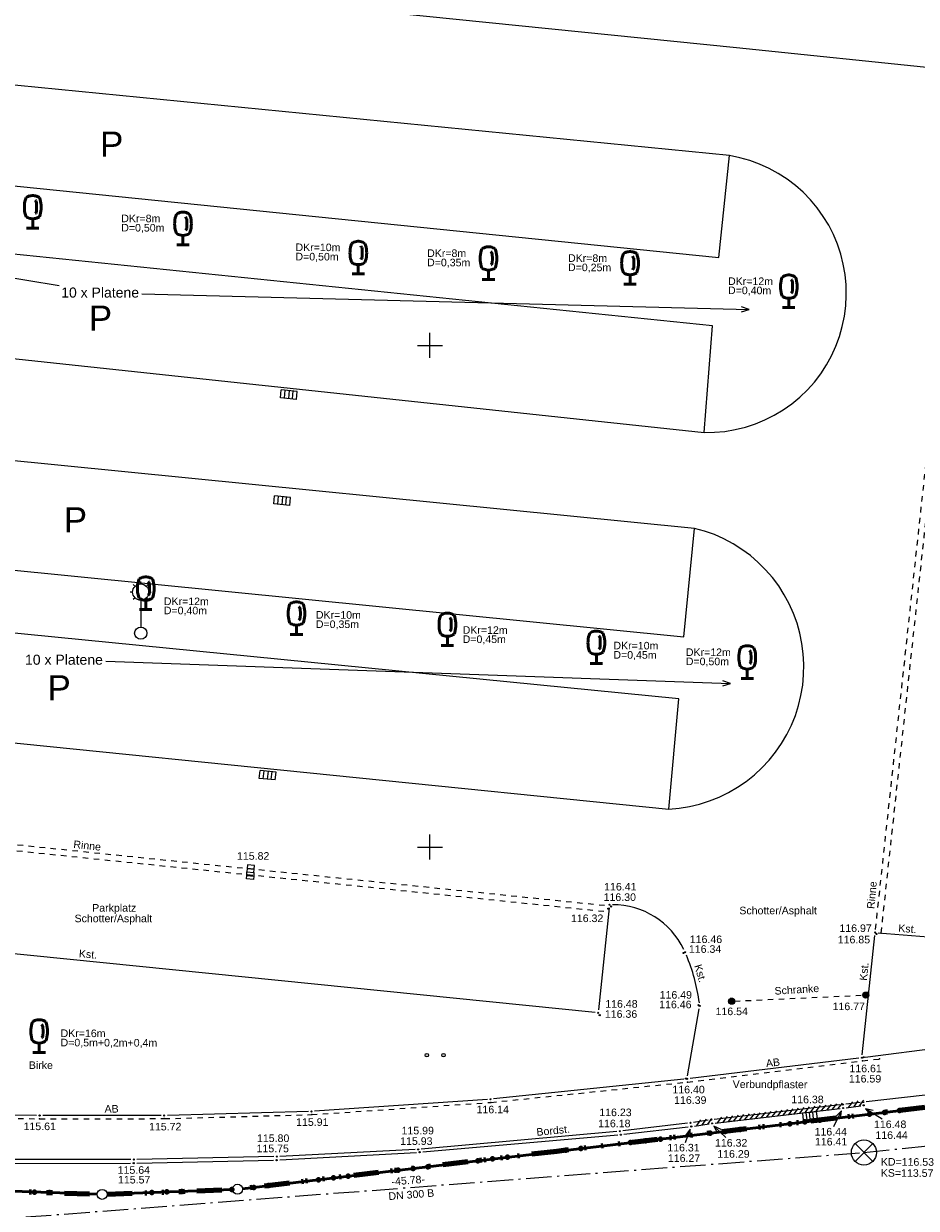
# Model space of a CAD drawing. Header units: metres. Extents: x 32377355 to 32378041, y 5707167 to 5708004.
# Tile 25 of 80: x 32377555 to 32377599, y 5707482 to 5707541. Entities that reach past the tile are written whole.
import ezdxf

# ---------------------------------------------------------------- set-up
doc = ezdxf.new("R2010")
doc.units = ezdxf.units.M
doc.header["$LTSCALE"] = 0.25
for name, pattern in [('LF1', [0]), ('LF1600.2012', [16, 5, -2.5, 0, -3, 0, -3, 0, -0.1, 0, -2.4]), ('LF2', [2.2, 1.1, -1.1]), ('LF55', [1.1, 0, 0, 0, -1.1]), ('LF8', [7.3, 5.1, -1.1, 0, -1.1])]:
    doc.linetypes.add(name, pattern=pattern)
doc.layers.get('0').update_dxf_attribs({"color": 1, "linetype": 'CONTINUOUS'})
for name, color, linetype, lineweight in [('Bauwerke_ Einrichtungen_ Siedlungsf.', 201, 'CONTINUOUS', 25), ('Bauwerke_ Einrichtungen_ Verkehr', 40, 'CONTINUOUS', 25), ('Besondere Vegetationsmerkmale', 91, 'CONTINUOUS', 25), ('Ebene 71', 71, 'CONTINUOUS', 0), ('Ebene 9084', 7, 'CONTINUOUS', 18), ('Ebene 9284', 68, 'CONTINUOUS', 0), ('Flurstücke_ Grenzpunkte', 51, 'CONTINUOUS', 25), ('Kanalnetz', 106, 'CONTINUOUS', 0), ('Neues Aufmaß Süd', 122, 'CONTINUOUS', 0), ('Parkplatz', 124, 'CONTINUOUS', 0), ('Text zu Ebene 9266', 50, 'CONTINUOUS', 0)]:
    doc.layers.add(name, color=color, linetype=linetype, lineweight=lineweight)
doc.styles.add('Hausnummer', font='Arial.ttf')
doc.styles.add('N 14 - Tatsächliche Nutzung_ Bezeichnung', font='Arial.ttf')
doc.styles.add('Schrift rechtsgenei', font='Arial.ttf')

# ---------------------------------------------------------------- blocks, each defined once
blk = doc.blocks.new('S130', base_point=(0.25, 0.25))
at = {"color": 0, "lineweight": -2}
blk.add_line((0.25, 0.25), (-0.25, -0.25), dxfattribs=at)
blk = doc.blocks.new('S163')
at = {"lineweight": -2}
blk.add_hatch(color=0, dxfattribs=at).paths.add_polyline_path([(0, 0.031635, -1), (0, -0.031635, -1)], flags=0)
at = {"color": 0, "lineweight": -2}
blk.add_circle((0, 0), 0.031635, dxfattribs=at)
blk = doc.blocks.new('S15')
at = {"color": 0, "lineweight": -2}
for p, q in [((-0.5, 0.05), (-0.485, 0.1)), ((0.495, 0.05), (-0.5, 0.05)), ((-0.5, -0.05), (-0.5, 0)), ((-0.5, 0), (0.5, 0)), ((-0.485, 0.1), (0.49, 0.1)), ((-0.475, 0.15), (-0.455, 0.2)), ((0.475, 0.15), (-0.475, 0.15)), ((-0.455, 0.2), (0.455, 0.2)), ((-0.43, 0.25), (-0.4, 0.3)), ((0.43, 0.25), (-0.43, 0.25)), ((-0.4, 0.3), (0.395, 0.3)), ((-0.355, 0.35), (-0.295, 0.4)), ((0.36, 0.35), (-0.355, 0.35)), ((-0.295, 0.4), (0.3, 0.4)), ((0.22, 0.45), (-0.215, 0.45)), ((0.3, 0.4), (0.22, 0.45)), ((0.395, 0.3), (0.36, 0.35)), ((0.455, 0.2), (0.43, 0.25)), ((0.49, 0.1), (0.475, 0.15)), ((0.5, 0), (0.495, 0.05)), ((0.495, -0.05), (-0.5, -0.05)), ((-0.475, -0.15), (-0.49, -0.1)), ((-0.49, -0.1), (0.485, -0.1)), ((0.475, -0.15), (-0.475, -0.15)), ((-0.43, -0.25), (-0.455, -0.2)), ((-0.455, -0.2), (0.46, -0.2)), ((0.425, -0.25), (-0.43, -0.25)), ((-0.355, -0.35), (-0.4, -0.3)), ((-0.4, -0.3), (0.395, -0.3)), ((0.345, -0.35), (-0.355, -0.35)), ((-0.205, -0.45), (-0.29, -0.4)), ((-0.29, -0.4), (0.285, -0.4)), ((0.2, -0.45), (-0.205, -0.45)), ((0.285, -0.4), (0.345, -0.35)), ((0.395, -0.3), (0.425, -0.25)), ((0.46, -0.2), (0.475, -0.15)), ((0.485, -0.1), (0.495, -0.05))]:
    blk.add_line(p, q, dxfattribs=at)
blk.add_circle((0, 0), 0.5, dxfattribs=at)
blk = doc.blocks.new('S9', base_point=(0, -0.5))
at = {"color": 0, "lineweight": -2}
for p, q in [((-0.5, -0.5), (-0.5, 0)), ((-0.5, 0), (-0.25, 0)), ((-0.25, 0), (0, 0)), ((-0.25, 0), (-0.25, -0.5)), ((0.25, 0), (0, 0)), ((0, 0), (0, -0.5)), ((0.5, 0), (0.25, 0)), ((0.25, -0.5), (0.25, 0)), ((0.5, -0.5), (0.5, 0)), ((-0.25, -0.5), (-0.5, -0.5)), ((0, -0.5), (-0.25, -0.5)), ((0, -0.5), (0.25, -0.5)), ((0.25, -0.5), (0.5, -0.5))]:
    blk.add_line(p, q, dxfattribs=at)
blk = doc.blocks.new('Gras_ Grünanlage_ -fläche_ -land')
at = {"lineweight": -2}
h = blk.add_hatch(color=0, dxfattribs=at)
h.paths.add_polyline_path([(-0.415, 0.085, -1), (-0.415, -0.085, -1)], flags=0)
h.paths.add_polyline_path([(0.415, 0.085, -1), (0.415, -0.085, -1)], flags=0)
at = {"color": 0, "lineweight": -2}
for centre in [(-0.415, 0), (0.415, 0)]:
    blk.add_circle(centre, 0.085, dxfattribs=at)
blk = doc.blocks.new('Straßensinkkasten (NW)', base_point=(0, 0.25))
at = {"color": 0, "lineweight": -2}
for p, q in [((-0.5, 0.25), (0.5, 0.25)), ((-0.5, 0.25), (-0.5, -0.25)), ((-0.25, 0.25), (-0.25, -0.25)), ((0, -0.25), (0, 0.25)), ((0.25, 0.25), (0.25, -0.25)), ((0.5, 0.25), (0.5, -0.25)), ((-0.5, -0.25), (0.5, -0.25))]:
    blk.add_line(p, q, dxfattribs=at)
blk = doc.blocks.new('Laubbaum', base_point=(0, -0.5))
at = {"color": 0, "lineweight": -2}
for p, q in [((-0.23832, 0.32084), (-0.223465, 0.378775)), ((-0.223465, 0.378775), (-0.2045, 0.4355)), ((-0.2045, 0.4355), (-0.170865, 0.45636)), ((-0.170865, 0.45636), (-0.13513, 0.47336)), ((-0.13513, 0.47336), (-0.097725, 0.4863)), ((-0.097725, 0.4863), (-0.05912, 0.495015)), ((-0.05912, 0.495015), (-0.01979, 0.4994)), ((-0.01979, 0.4994), (0.01979, 0.4994)), ((0.01979, 0.4994), (0.05912, 0.495015)), ((0.05912, 0.495015), (0.097725, 0.4863)), ((0.097725, 0.4863), (0.13513, 0.47336)), ((0.13513, 0.47336), (0.170865, 0.45636)), ((0.170865, 0.45636), (0.2045, 0.4355)), ((0.2045, 0.4355), (0.223465, 0.378775)), ((0.223465, 0.378775), (0.23832, 0.32084)), ((-0.25755, 0.14275), (-0.255405, 0.20252)), ((-0.255405, 0.08298), (-0.25755, 0.14275)), ((-0.255405, 0.20252), (-0.248985, 0.261985)), ((-0.248985, 0.023515), (-0.255405, 0.08298)), ((-0.248985, 0.261985), (-0.23832, 0.32084)), ((-0.23832, -0.03534), (-0.248985, 0.023515)), ((0.072, 0.3585), (0.09129, 0.335215)), ((0.09129, 0.335215), (0.105485, 0.308515)), ((0.114, 0), (0.104515, -0.021505)), ((0.105485, 0.308515), (0.114, 0.2795)), ((0.114, 0.2795), (0.118245, 0.13975)), ((0.118245, 0.13975), (0.114, 0)), ((0.23832, 0.32084), (0.248985, 0.261985)), ((0.248985, 0.023515), (0.23832, -0.03534)), ((0.248985, 0.261985), (0.255405, 0.20252)), ((0.255405, 0.08298), (0.248985, 0.023515)), ((0.255405, 0.20252), (0.25755, 0.14275)), ((0.25755, 0.14275), (0.255405, 0.08298)), ((-0.223465, -0.093275), (-0.23832, -0.03534)), ((-0.2045, -0.15), (-0.223465, -0.093275)), ((-0.17082, -0.170725), (-0.2045, -0.15)), ((-0.135065, -0.187615), (-0.17082, -0.170725)), ((-0.097665, -0.200465), (-0.135065, -0.187615)), ((-0.05908, -0.20912), (-0.097665, -0.200465)), ((-0.019775, -0.213475), (-0.05908, -0.20912)), ((0.019775, -0.213475), (-0.019775, -0.213475)), ((0, -0.2205), (0, -0.5)), ((0.05908, -0.20912), (0.019775, -0.213475)), ((0.097665, -0.200465), (0.05908, -0.20912)), ((0.09082, -0.04061), (0.0735, -0.0565)), ((0.104515, -0.021505), (0.09082, -0.04061)), ((0.135065, -0.187615), (0.097665, -0.200465)), ((0.17082, -0.170725), (0.135065, -0.187615)), ((0.2045, -0.15), (0.17082, -0.170725)), ((0.223465, -0.093275), (0.2045, -0.15)), ((0.23832, -0.03534), (0.223465, -0.093275)), ((0.1905, -0.5), (-0.1905, -0.5))]:
    blk.add_line(p, q, dxfattribs=at)
blk = doc.blocks.new('Einsteigeschacht')
at = {"color": 0, "lineweight": -2}
for p, q in [((-0.353585, 0.353585), (0.353585, -0.353585)), ((0.353585, 0.353585), (-0.353585, -0.353585))]:
    blk.add_line(p, q, dxfattribs=at)
blk.add_circle((0, 0), 0.5, dxfattribs=at)
blk = doc.blocks.new('Laterne_ elektrisch', base_point=(0, -0.3945))
at = {"color": 0, "lineweight": -2}
for p, q in [((-0.0996, 0.4165), (-0.1295, 0.4465)), ((0, 0.45775), (0, 0.5)), ((0.0996, 0.4165), (0.1295, 0.4465)), ((-0.14085, 0.3169), (-0.1831, 0.3169)), ((-0.0996, 0.2173), (-0.1295, 0.1875)), ((0.0996, 0.2173), (0.1295, 0.1875)), ((0.14085, 0.3169), (0.1831, 0.3169)), ((0, 0.17605), (0, -0.28875))]:
    blk.add_line(p, q, dxfattribs=at)
for centre, radius in [((0, 0.3169), 0.14085), ((0, -0.3945), 0.10565)]:
    blk.add_circle(centre, radius, dxfattribs=at)
blk = doc.blocks.new('Grenzpunkt mit Abmarkung')
at = {"color": 0, "lineweight": -2}
blk.add_circle((0, 0), 0.5, dxfattribs=at)

msp = doc.modelspace()

# ---------------------------------------------------------------- linework, layer by layer
at = {"layer": 'Bauwerke_ Einrichtungen_ Verkehr', "color": 37, "linetype": 'Continuous', "lineweight": 25, "true_color": 0x805c3b}
for p, q in [((32377590.282722, 5707539.820002), (32377517.748723, 5707547.197003)), ((32377589.938723, 5707534.455002), (32377528.554722, 5707540.488002)), ((32377601.857723, 5707538.629002), (32377590.282722, 5707539.820002)), ((32377590.448723, 5707534.352002), (32377589.938723, 5707534.455002)), ((32377590.950723, 5707534.211002), (32377590.448723, 5707534.352002)), ((32377591.439723, 5707534.033002), (32377590.950723, 5707534.211002)), ((32377591.914723, 5707533.818002), (32377591.439723, 5707534.033002)), ((32377592.371723, 5707533.569002), (32377591.914723, 5707533.818002)), ((32377592.809723, 5707533.286002), (32377592.371723, 5707533.569002)), ((32377593.224723, 5707532.971002), (32377592.809723, 5707533.286002)), ((32377593.614723, 5707532.626002), (32377593.224723, 5707532.971002)), ((32377593.977722, 5707532.253003), (32377593.614723, 5707532.626002)), ((32377594.311723, 5707531.853002), (32377593.977722, 5707532.253003)), ((32377594.615722, 5707531.429003), (32377594.311723, 5707531.853002)), ((32377594.886723, 5707530.984002), (32377594.615722, 5707531.429003)), ((32377595.122722, 5707530.520003), (32377594.886723, 5707530.984002)), ((32377595.323723, 5707530.040002), (32377595.122722, 5707530.520003)), ((32377595.488722, 5707529.545002), (32377595.323723, 5707530.040002)), ((32377595.615722, 5707529.040002), (32377595.488722, 5707529.545002)), ((32377595.704723, 5707528.527002), (32377595.615722, 5707529.040002)), ((32377595.754723, 5707528.008003), (32377595.704723, 5707528.527002)), ((32377595.765723, 5707527.488002), (32377595.754723, 5707528.008003)), ((32377527.105723, 5707527.252002), (32377588.674723, 5707520.658002)), ((32377595.737723, 5707526.968003), (32377595.765723, 5707527.488002)), ((32377595.670722, 5707526.451003), (32377595.737723, 5707526.968003)), ((32377595.421723, 5707525.440003), (32377595.564723, 5707525.941003)), ((32377595.564723, 5707525.941003), (32377595.670722, 5707526.451003)), ((32377595.240722, 5707524.952003), (32377595.421723, 5707525.440003)), ((32377595.024723, 5707524.478002), (32377595.240722, 5707524.952003)), ((32377594.772723, 5707524.022002), (32377595.024723, 5707524.478002)), ((32377594.170722, 5707523.172002), (32377594.487723, 5707523.586002)), ((32377594.487723, 5707523.586002), (32377594.772723, 5707524.022002)), ((32377593.823723, 5707522.784002), (32377594.170722, 5707523.172002)), ((32377593.046723, 5707522.090002), (32377593.448723, 5707522.422002)), ((32377593.448723, 5707522.422002), (32377593.823723, 5707522.784002)), ((32377588.201723, 5707515.879002), (32377526.594723, 5707521.993002)), ((32377592.621723, 5707521.789002), (32377593.046723, 5707522.090002)), ((32377591.228723, 5707521.087002), (32377591.709723, 5707521.286002)), ((32377591.709723, 5707521.286002), (32377592.175723, 5707521.520003)), ((32377592.175723, 5707521.520003), (32377592.621723, 5707521.789002)), ((32377588.674723, 5707520.658002), (32377589.194722, 5707520.667003)), ((32377589.194722, 5707520.667003), (32377589.713723, 5707520.714003)), ((32377589.713723, 5707520.714003), (32377590.227722, 5707520.801002)), ((32377590.227722, 5707520.801002), (32377590.733723, 5707520.925002)), ((32377590.733723, 5707520.925002), (32377591.228723, 5707521.087002)), ((32377588.701723, 5707515.739002), (32377588.201723, 5707515.879002)), ((32377589.190722, 5707515.564002), (32377588.701723, 5707515.739002)), ((32377589.665723, 5707515.353002), (32377589.190722, 5707515.564002)), ((32377590.124722, 5707515.108002), (32377589.665723, 5707515.353002)), ((32377590.563723, 5707514.830002), (32377590.124722, 5707515.108002)), ((32377590.980723, 5707514.521002), (32377590.563723, 5707514.830002)), ((32377591.374722, 5707514.182002), (32377590.980723, 5707514.521002)), ((32377591.742723, 5707513.815003), (32377591.374722, 5707514.182002)), ((32377592.083723, 5707513.423003), (32377591.742723, 5707513.815003)), ((32377592.393723, 5707513.006002), (32377592.083723, 5707513.423003)), ((32377592.673723, 5707512.568002), (32377592.393723, 5707513.006002)), ((32377592.919723, 5707512.110003), (32377592.673723, 5707512.568002)), ((32377593.131723, 5707511.636002), (32377592.919723, 5707512.110003)), ((32377593.308722, 5707511.147002), (32377593.131723, 5707511.636002)), ((32377593.449723, 5707510.647002), (32377593.308722, 5707511.147002)), ((32377593.553723, 5707510.138002), (32377593.449723, 5707510.647002)), ((32377593.619723, 5707509.623003), (32377593.553723, 5707510.138002)), ((32377593.648722, 5707509.104002), (32377593.619723, 5707509.623003)), ((32377593.638723, 5707508.585002), (32377593.648722, 5707509.104002)), ((32377593.591722, 5707508.068002), (32377593.638723, 5707508.585002)), ((32377525.009723, 5707508.146002), (32377586.914723, 5707501.887002)), ((32377593.505723, 5707507.555003), (32377593.591722, 5707508.068002)), ((32377593.223723, 5707506.555003), (32377593.383723, 5707507.050002)), ((32377593.383723, 5707507.050002), (32377593.505723, 5707507.555003)), ((32377593.028723, 5707506.074002), (32377593.223723, 5707506.555003)), ((32377592.799723, 5707505.608002), (32377593.028723, 5707506.074002)), ((32377592.536722, 5707505.159002), (32377592.799723, 5707505.608002)), ((32377591.914723, 5707504.327003), (32377592.240722, 5707504.732002)), ((32377592.240722, 5707504.732002), (32377592.536722, 5707505.159002)), ((32377591.560723, 5707503.947003), (32377591.914723, 5707504.327003)), ((32377590.772723, 5707503.270003), (32377591.179722, 5707503.594003)), ((32377591.179722, 5707503.594003), (32377591.560723, 5707503.947003)), ((32377589.894723, 5707502.715002), (32377590.344723, 5707502.976002)), ((32377590.344723, 5707502.976002), (32377590.772723, 5707503.270003)), ((32377588.945723, 5707502.294002), (32377589.427723, 5707502.487002)), ((32377589.427723, 5707502.487002), (32377589.894723, 5707502.715002)), ((32377586.914723, 5707501.887002), (32377587.431722, 5707501.933002)), ((32377587.431722, 5707501.933002), (32377587.944722, 5707502.016002)), ((32377587.944722, 5707502.016002), (32377588.450723, 5707502.137002)), ((32377588.450723, 5707502.137002), (32377588.945723, 5707502.294002)), ((32377609.416723, 5707491.143002), (32377596.700038, 5707489.51253))]:
    msp.add_line(p, q, dxfattribs=at)
at = {"layer": 'Bauwerke_ Einrichtungen_ Verkehr', "color": 253, "linetype": 'Continuous', "lineweight": 25, "true_color": 0xb2b2b2}
for p, q in [((32377589.938723, 5707534.455002), (32377528.554722, 5707540.488002)), ((32377528.025722, 5707535.620002), (32377589.409722, 5707529.375002)), ((32377589.409722, 5707529.375002), (32377589.938723, 5707534.455002)), ((32377589.099723, 5707525.976002), (32377527.706723, 5707532.253003)), ((32377527.105723, 5707527.252002), (32377588.674723, 5707520.658002)), ((32377588.674723, 5707520.658002), (32377589.099723, 5707525.976002)), ((32377588.201723, 5707515.879002), (32377526.594723, 5707521.993002)), ((32377525.978723, 5707516.615002), (32377587.664723, 5707510.476002)), ((32377587.664723, 5707510.476002), (32377588.201723, 5707515.879002)), ((32377587.406723, 5707507.385002), (32377525.619723, 5707513.482002)), ((32377525.009723, 5707508.146002), (32377586.914723, 5707501.887002)), ((32377586.914723, 5707501.887002), (32377587.406723, 5707507.385002)), ((32377626.966722, 5707490.618002), (32377596.757123, 5707487.30405))]:
    msp.add_line(p, q, dxfattribs=at)
at = {"layer": 'Ebene 71', "color": 7, "linetype": 'Continuous', "lineweight": 9}
for p, q in [((32377574.999722, 5707524.372003), (32377574.999722, 5707525.622003)), ((32377574.374722, 5707524.997003), (32377575.624722, 5707524.997003)), ((32377574.999722, 5707499.372003), (32377574.999722, 5707500.622003)), ((32377574.374722, 5707499.997003), (32377575.624722, 5707499.997003))]:
    msp.add_line(p, q, dxfattribs=at)
at = {"layer": 'Ebene 9284', "color": 7, "linetype": 'Continuous', "lineweight": 18}
for points in [[(32377595.137673, 5707486.065577), (32377595.529063, 5707486.84104)], [(32377595.471687, 5707486.449942), (32377595.529063, 5707486.84104), (32377595.248503, 5707486.562587)], [(32377597.546402, 5707486.434327), (32377596.72041, 5707486.9545)], [(32377597.10434, 5707486.86044), (32377596.72041, 5707486.9545), (32377596.971118, 5707486.648895)], [(32377587.977752, 5707485.53811), (32377587.983875, 5707485.933347), (32377587.741835, 5707485.62083)], [(32377587.751713, 5707485.271227), (32377587.983875, 5707485.933347)], [(32377589.761715, 5707485.512332), (32377589.161038, 5707486.089355)], [(32377589.518068, 5707485.919715), (32377589.161038, 5707486.089355), (32377589.344878, 5707485.739423)]]:
    msp.add_lwpolyline(points, dxfattribs=at)
at = {"layer": 'Flurstücke_ Grenzpunkte', "color": 233, "linetype": 'LF1600.2012', "lineweight": 158, "true_color": 0xdb70a1}
for p, q in [((32377608.569465, 5707488.06153), (32377581.332722, 5707484.828002)), ((32377581.332722, 5707484.828002), (32377565.659977, 5707482.967473)), ((32377552.30257, 5707482.90434), (32377558.407873, 5707482.692665)), ((32377558.907545, 5707482.693397), (32377565.161897, 5707482.928608))]:
    msp.add_line(p, q, dxfattribs=at)
at = {"layer": 'Flurstücke_ Grenzpunkte', "color": 7, "linetype": 'Continuous', "lineweight": 50}
for p, q in [((32377608.569465, 5707488.06153), (32377581.332722, 5707484.828002)), ((32377581.332722, 5707484.828002), (32377565.659977, 5707482.967473)), ((32377558.407873, 5707482.692665), (32377552.30257, 5707482.90434)), ((32377565.161897, 5707482.928608), (32377558.907545, 5707482.693397))]:
    msp.add_line(p, q, dxfattribs=at)
at = {"layer": 'Flurstücke_ Grenzpunkte', "color": 233, "lineweight": 158, "true_color": 0xdb70a1}
for p in [(32377594.443663, 5707486.384522), (32377596.92623, 5707486.679252), (32377597.671, 5707486.76767), (32377598.41577, 5707486.85609), (32377589.726788, 5707485.82454), (32377590.471558, 5707485.912957), (32377592.954123, 5707486.207687), (32377593.698893, 5707486.296105), (32377585.00991, 5707485.264555), (32377585.75468, 5707485.352973), (32377586.49945, 5707485.441392), (32377588.982018, 5707485.73612), (32377581.782575, 5707484.881408), (32377582.527345, 5707484.969828), (32377574.902867, 5707484.064707), (32377577.385437, 5707484.359415), (32377578.130208, 5707484.447828), (32377578.874977, 5707484.53624), (32377570.185988, 5707483.50476), (32377570.93076, 5707483.593172), (32377573.413328, 5707483.887882), (32377574.158098, 5707483.976295), (32377562.629912, 5707482.833385), (32377565.128148, 5707482.927338), (32377566.213877, 5707483.033227), (32377566.95865, 5707483.12164), (32377569.441218, 5707483.416347), (32377555.275785, 5707482.801255), (32377556.025335, 5707482.775267), (32377561.130973, 5707482.777015), (32377561.880443, 5707482.8052)]:
    msp.add_point(p, dxfattribs=at)
at = {"layer": 'Kanalnetz', "color": 202, "linetype": 'LF8', "lineweight": 25, "true_color": 0xab00cc}
for p, q in [((32377596.641723, 5707484.770003, 116.531), (32377647.737723, 5707490.173003)), ((32377551.006723, 5707481.262002, 115.409), (32377596.641723, 5707484.770003, 116.531))]:
    msp.add_line(p, q, dxfattribs=at)
at = {"layer": 'Parkplatz', "color": 7, "linetype": 'LF2', "lineweight": 18}
for p, q in [((32377597.223278, 5707495.89167), (32377601.857723, 5707538.629002)), ((32377597.504907, 5707495.706667), (32377602.155908, 5707538.596668)), ((32377536.386103, 5707501.970177), (32377583.910103, 5707497.070178)), ((32377536.35534, 5707501.671825), (32377583.87934, 5707496.771825)), ((32377590.195563, 5707492.316895, 116.547), (32377596.59188, 5707492.61111, 116.766)), ((32377587.839543, 5707488.281025), (32377596.566888, 5707489.334188)), ((32377596.566888, 5707489.334188), (32377597.413107, 5707489.43368)), ((32377578.040405, 5707487.266598), (32377587.839543, 5707488.281025)), ((32377569.107335, 5707486.657182), (32377578.040405, 5707487.266598)), ((32377546.21133, 5707486.54008), (32377555.53804, 5707486.453035)), ((32377555.53804, 5707486.453035), (32377561.756953, 5707486.458038)), ((32377561.756953, 5707486.458038), (32377569.107335, 5707486.657182))]:
    msp.add_line(p, q, dxfattribs=at)
at = {"layer": 'Parkplatz', "color": 7, "linetype": 'LF1', "lineweight": 18}
for p, q in [((32377583.23794, 5707491.746467, 116.355), (32377535.788502, 5707496.549537, 115.318)), ((32377583.944565, 5707496.966292, 116.306), (32377583.406877, 5707491.883712, 116.356)), ((32377596.563835, 5707489.645717, 116.598), (32377597.190607, 5707495.586287, 116.848)), ((32377597.359725, 5707495.725905), (32377599.851792, 5707495.51261)), ((32377587.848085, 5707488.591285, 116.401), (32377588.429358, 5707491.92672, 116.457)), ((32377596.395265, 5707489.474605, 116.589), (32377587.974178, 5707488.4584, 116.401)), ((32377587.668975, 5707488.42419, 116.394), (32377578.179467, 5707487.441815, 116.142)), ((32377577.873515, 5707487.41555, 116.134), (32377569.252928, 5707486.827452, 115.916)), ((32377595.440157, 5707487.140518, 116.437), (32377589.183285, 5707486.423485, 116.321)), ((32377589.224245, 5707486.23884, 116.295), (32377595.451198, 5707486.967163, 116.405)), ((32377596.452153, 5707487.267838, 116.477), (32377595.745045, 5707487.177467, 116.447)), ((32377595.755943, 5707487.005247, 116.412), (32377596.4815, 5707487.101755, 116.431)), ((32377555.385165, 5707486.614435, 115.604), (32377546.370278, 5707486.698567, 115.396)), ((32377561.60116, 5707486.617878, 115.721), (32377555.692283, 5707486.613125, 115.611)), ((32377568.946215, 5707486.812842, 115.908), (32377561.908227, 5707486.62216, 115.728)), ((32377588.87892, 5707486.382805, 116.317), (32377588.148522, 5707486.271197, 116.314)), ((32377584.319777, 5707485.81724, 116.226), (32377574.567665, 5707484.939763, 115.993)), ((32377587.844223, 5707486.229957, 116.309), (32377584.62522, 5707485.849047, 116.234)), ((32377584.67225, 5707485.676788, 116.186), (32377587.883193, 5707486.051215, 116.264)), ((32377588.187658, 5707486.091292, 116.272), (32377588.919785, 5707486.19871, 116.288)), ((32377574.642708, 5707484.800302, 115.933), (32377584.366735, 5707485.645702, 116.178)), ((32377567.511048, 5707484.398537, 115.753), (32377574.336395, 5707484.778467, 115.925)), ((32377574.261358, 5707484.91819, 115.985), (32377567.520085, 5707484.574812, 115.799)), ((32377560.07916, 5707484.42411, 115.632), (32377551.821285, 5707484.429895, 115.468)), ((32377551.840282, 5707484.228163, 115.358), (32377560.07616, 5707484.23684, 115.57)), ((32377560.383248, 5707484.240298, 115.578), (32377567.204195, 5707484.386707, 115.745)), ((32377567.21319, 5707484.563925, 115.792), (32377560.386253, 5707484.42708, 115.638))]:
    msp.add_line(p, q, dxfattribs=at)
at = {"layer": 'Parkplatz', "color": 7, "linetype": 'LF55', "lineweight": 18}
for p, q in [((32377589.224245, 5707486.23884, 116.295), (32377595.451198, 5707486.967163, 116.405)), ((32377595.755943, 5707487.005247, 116.412), (32377596.4815, 5707487.101755, 116.431)), ((32377588.187658, 5707486.091292, 116.272), (32377588.919785, 5707486.19871, 116.288))]:
    msp.add_line(p, q, dxfattribs=at)
at = {"layer": 'Parkplatz', "color": 7, "linetype": 'Continuous', "lineweight": 18}
for points in [[(32377556.514875, 5707527.96431), (32377525.859845, 5707533.014217)], [(32377560.636875, 5707527.571088), (32377590.914723, 5707526.782092)], [(32377590.536593, 5707526.666903), (32377590.914723, 5707526.782092), (32377590.543105, 5707526.916818)], [(32377558.832998, 5707509.251425), (32377589.982253, 5707508.142207)], [(32377589.603043, 5707508.03063), (32377589.982253, 5707508.142207), (32377589.61194, 5707508.280473)]]:
    msp.add_lwpolyline(points, dxfattribs=at)
at = {"layer": 'Parkplatz', "color": 7, "linetype": 'LF1', "lineweight": 18}
for centre, radius, start, end in [((32377584.117617, 5707493.187672, 116.323), 3.93446, 25.66442309, 90.04898209), ((32377579.165395, 5707490.984798, 116.401), 9.354426, 7.65178509, 22.80768609)]:
    msp.add_arc(centre, radius, start, end, dxfattribs=at)
at = {"layer": 'Parkplatz', "color": 7, "lineweight": 18}
for p in [(32377597.504907, 5707495.706667), (32377596.566888, 5707489.334188), (32377597.413107, 5707489.43368), (32377587.839543, 5707488.281025), (32377578.040405, 5707487.266598), (32377555.53804, 5707486.453035), (32377561.756953, 5707486.458038), (32377569.107335, 5707486.657182)]:
    msp.add_point(p, dxfattribs=at)

# ---------------------------------------------------------------- block references
at = {"layer": 'Bauwerke_ Einrichtungen_ Siedlungsf.', "color": 7, "lineweight": 25, "xscale": 0.8, "yscale": 0.8, "zscale": 0.8}
for p, rotation in [((32377567.945723, 5707522.346002), 174.34), ((32377567.616723, 5707517.057002), 174.34), ((32377566.889722, 5707503.376002), 174.375)]:
    msp.add_blockref('Straßensinkkasten (NW)', p, dxfattribs=dict(at, rotation=rotation))
at = {"layer": 'Bauwerke_ Einrichtungen_ Siedlungsf.', "color": 7, "lineweight": 25, "xscale": 2.875, "yscale": 2.875, "zscale": 2.875}
msp.add_blockref('Laterne_ elektrisch', (32377560.581723, 5707510.657003), dxfattribs=at)
at = {"layer": 'Besondere Vegetationsmerkmale', "color": 116, "lineweight": 50, "true_color": 0x008230, "xscale": 1.625, "yscale": 1.625, "zscale": 1.625}
for p in [(32377555.195723, 5707530.842002), (32377562.688723, 5707530.013002), (32377571.431722, 5707528.560003), (32377577.923723, 5707528.285002), (32377584.979722, 5707528.050002), (32377592.896722, 5707526.884003), (32377560.832722, 5707511.835002), (32377568.348723, 5707510.590002), (32377575.874722, 5707510.035002), (32377583.301723, 5707509.135002), (32377590.826723, 5707508.401003)]:
    msp.add_blockref('Laubbaum', p, dxfattribs=at)
at = {"layer": 'Ebene 9084', "color": 116, "lineweight": 50, "true_color": 0x008230, "xscale": 1.625, "yscale": 1.625, "zscale": 1.625}
msp.add_blockref('Laubbaum', (32377555.515723, 5707489.762002, 116.162), dxfattribs=at)
at = {"layer": 'Ebene 9084', "color": 116, "lineweight": 25, "true_color": 0x008230}
msp.add_blockref('Gras_ Grünanlage_ -fläche_ -land', (32377575.263818, 5707489.621255), dxfattribs=at)
at = {"layer": 'Ebene 9084', "color": 7, "lineweight": 25, "xscale": 1.25, "yscale": 1.25, "zscale": 1.25}
msp.add_blockref('Einsteigeschacht', (32377596.641723, 5707484.770003, 116.531), dxfattribs=at)
msp.add_blockref('Einsteigeschacht', (32377596.641723, 5707484.770003, 116.531), dxfattribs=at)
at = {"layer": 'Flurstücke_ Grenzpunkte', "color": 7, "lineweight": 25, "xscale": 0.5, "yscale": 0.5, "zscale": 0.5}
for p in [(32377558.657722, 5707482.684003), (32377565.411722, 5707482.938002)]:
    msp.add_blockref('Grenzpunkt mit Abmarkung', p, dxfattribs=at)
at = {"layer": 'Parkplatz', "color": 7, "lineweight": 18}
for name, p, xscale, yscale, zscale, rotation in [('S9', (32377566.228723, 5707498.725003, 115.817), 0.7, 0.7, 0.7, 84.88900000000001), ('S130', (32377593.168793, 5707486.700205, 116.365), 0.5, 0.5, 0.5, 186.671), ('S130', (32377593.168793, 5707486.700205, 116.365), 0.5, 0.5, 0.5, 186.671), ('S130', (32377593.44193, 5707486.732153, 116.37), 0.5, 0.5, 0.5, 186.671), ('S130', (32377593.44193, 5707486.732153, 116.37), 0.5, 0.5, 0.5, 186.671), ('S130', (32377593.715068, 5707486.7641, 116.374), 0.5, 0.5, 0.5, 186.671), ('S130', (32377593.715068, 5707486.7641, 116.374), 0.5, 0.5, 0.5, 186.671), ('S130', (32377593.988205, 5707486.796047, 116.379), 0.5, 0.5, 0.5, 186.671), ('S130', (32377593.988205, 5707486.796047, 116.379), 0.5, 0.5, 0.5, 186.671), ('S130', (32377594.261345, 5707486.827992, 116.384), 0.5, 0.5, 0.5, 186.671), ('S130', (32377594.261345, 5707486.827992, 116.384), 0.5, 0.5, 0.5, 186.671), ('S130', (32377594.534483, 5707486.85994, 116.389), 0.5, 0.5, 0.5, 186.671), ('S130', (32377594.534483, 5707486.85994, 116.389), 0.5, 0.5, 0.5, 186.671), ('S130', (32377594.80762, 5707486.891887, 116.394), 0.5, 0.5, 0.5, 186.671), ('S130', (32377594.80762, 5707486.891887, 116.394), 0.5, 0.5, 0.5, 186.671), ('S130', (32377595.080758, 5707486.923835, 116.399), 0.5, 0.5, 0.5, 186.671), ('S130', (32377595.080758, 5707486.923835, 116.399), 0.5, 0.5, 0.5, 186.671), ('S130', (32377595.353898, 5707486.955783, 116.404), 0.5, 0.5, 0.5, 186.671), ('S130', (32377595.353898, 5707486.955783, 116.404), 0.5, 0.5, 0.5, 186.671), ('S130', (32377595.87632, 5707487.02126, 116.415), 0.5, 0.5, 0.5, 187.576), ('S130', (32377595.87632, 5707487.02126, 116.415), 0.5, 0.5, 0.5, 187.576), ('S130', (32377596.14892, 5707487.057517, 116.422), 0.5, 0.5, 0.5, 187.576), ('S130', (32377596.14892, 5707487.057517, 116.422), 0.5, 0.5, 0.5, 187.576), ('S130', (32377596.42152, 5707487.093778, 116.429), 0.5, 0.5, 0.5, 187.576), ('S130', (32377596.42152, 5707487.093778, 116.429), 0.5, 0.5, 0.5, 187.576), ('S130', (32377588.307808, 5707486.108923, 116.274), 0.5, 0.5, 0.5, 188.347), ('S130', (32377588.307808, 5707486.108923, 116.274), 0.5, 0.5, 0.5, 188.347), ('S130', (32377588.579895, 5707486.148842, 116.281), 0.5, 0.5, 0.5, 188.347), ('S130', (32377588.579895, 5707486.148842, 116.281), 0.5, 0.5, 0.5, 188.347), ('S130', (32377588.851983, 5707486.188762, 116.287), 0.5, 0.5, 0.5, 188.347), ('S130', (32377588.851983, 5707486.188762, 116.287), 0.5, 0.5, 0.5, 188.347), ('S130', (32377589.34486, 5707486.252947, 116.297), 0.5, 0.5, 0.5, 186.671), ('S130', (32377589.34486, 5707486.252947, 116.297), 0.5, 0.5, 0.5, 186.671), ('S130', (32377589.617998, 5707486.284895, 116.302), 0.5, 0.5, 0.5, 186.671), ('S130', (32377589.617998, 5707486.284895, 116.302), 0.5, 0.5, 0.5, 186.671), ('S130', (32377589.891135, 5707486.316843, 116.307), 0.5, 0.5, 0.5, 186.671), ('S130', (32377589.891135, 5707486.316843, 116.307), 0.5, 0.5, 0.5, 186.671), ('S130', (32377590.164273, 5707486.34879, 116.311), 0.5, 0.5, 0.5, 186.671), ('S130', (32377590.164273, 5707486.34879, 116.311), 0.5, 0.5, 0.5, 186.671), ('S130', (32377590.437413, 5707486.380738, 116.316), 0.5, 0.5, 0.5, 186.671), ('S130', (32377590.437413, 5707486.380738, 116.316), 0.5, 0.5, 0.5, 186.671), ('S130', (32377590.71055, 5707486.412682, 116.321), 0.5, 0.5, 0.5, 186.671), ('S130', (32377590.71055, 5707486.412682, 116.321), 0.5, 0.5, 0.5, 186.671), ('S130', (32377590.983688, 5707486.44463, 116.326), 0.5, 0.5, 0.5, 186.671), ('S130', (32377590.983688, 5707486.44463, 116.326), 0.5, 0.5, 0.5, 186.671), ('S130', (32377591.256825, 5707486.476577, 116.331), 0.5, 0.5, 0.5, 186.671), ('S130', (32377591.256825, 5707486.476577, 116.331), 0.5, 0.5, 0.5, 186.671), ('S130', (32377591.529963, 5707486.508525, 116.336), 0.5, 0.5, 0.5, 186.671), ('S130', (32377591.529963, 5707486.508525, 116.336), 0.5, 0.5, 0.5, 186.671), ('S130', (32377591.803103, 5707486.54047, 116.341), 0.5, 0.5, 0.5, 186.671), ('S130', (32377591.803103, 5707486.54047, 116.341), 0.5, 0.5, 0.5, 186.671), ('S130', (32377592.07624, 5707486.572417, 116.345), 0.5, 0.5, 0.5, 186.671), ('S130', (32377592.07624, 5707486.572417, 116.345), 0.5, 0.5, 0.5, 186.671), ('S130', (32377592.349378, 5707486.604365, 116.35), 0.5, 0.5, 0.5, 186.671), ('S130', (32377592.349378, 5707486.604365, 116.35), 0.5, 0.5, 0.5, 186.671), ('S130', (32377592.622515, 5707486.636312, 116.355), 0.5, 0.5, 0.5, 186.671), ('S130', (32377592.622515, 5707486.636312, 116.355), 0.5, 0.5, 0.5, 186.671), ('S130', (32377592.895655, 5707486.66826, 116.36), 0.5, 0.5, 0.5, 186.671), ('S130', (32377592.895655, 5707486.66826, 116.36), 0.5, 0.5, 0.5, 186.671), ('S9', (32377593.922722, 5707486.772002, 116.379), 0.7, 0.7, 0.7, 186.671)]:
    msp.add_blockref(name, p, dxfattribs=dict(at, xscale=xscale, yscale=yscale, zscale=zscale, rotation=rotation))
at = {"layer": 'Parkplatz', "color": 7, "lineweight": 25, "xscale": 0.88, "yscale": 0.88, "zscale": 0.88}
for p in [(32377583.960723, 5707497.119002, 116.304), (32377584.042723, 5707497.033002, 116.414), (32377583.894723, 5707496.921002, 116.32), (32377597.206723, 5707495.739002, 116.854), (32377597.266723, 5707495.662003, 116.966), (32377587.651723, 5707494.717002, 116.458), (32377587.727722, 5707494.752002, 116.343), (32377583.390723, 5707491.731003, 116.358), (32377588.389722, 5707492.113002, 116.493), (32377588.455722, 5707492.078002, 116.46), (32377583.466722, 5707491.616003, 116.478), (32377596.547722, 5707489.493002, 116.592), (32377596.630723, 5707489.518002, 116.61), (32377587.763723, 5707488.452003, 116.394), (32377587.821723, 5707488.440003, 116.398), (32377578.026723, 5707487.426002, 116.138), (32377595.592723, 5707487.158002, 116.44), (32377595.603723, 5707486.985003, 116.408), (32377596.604478, 5707487.287302, 116.484), (32377596.633723, 5707487.122003, 116.435), (32377555.538723, 5707486.613002, 115.608), (32377561.754723, 5707486.618002, 115.724), (32377569.099723, 5707486.817002, 115.912), (32377589.030723, 5707486.406003, 116.318), (32377584.472723, 5707485.831002, 116.23), (32377587.996723, 5707486.248003, 116.313), (32377588.035723, 5707486.069002, 116.268), (32377589.071723, 5707486.221002, 116.292), (32377584.519723, 5707485.659002, 116.182), (32377574.414723, 5707484.926002, 115.989), (32377574.489723, 5707484.787003, 115.929), (32377560.229722, 5707484.237002, 115.574), (32377560.232723, 5707484.424003, 115.635), (32377567.357723, 5707484.390003, 115.749), (32377567.366723, 5707484.567002, 115.795)]:
    msp.add_blockref('S163', p, dxfattribs=at)
at = {"layer": 'Parkplatz', "color": 7, "lineweight": 18, "xscale": 0.3, "yscale": 0.3, "zscale": 0.3}
for p in [(32377590.045722, 5707492.310003, 116.542), (32377596.741723, 5707492.618002, 116.771)]:
    msp.add_blockref('S15', p, dxfattribs=at)

# ---------------------------------------------------------------- texts
at = {"layer": 'Bauwerke_ Einrichtungen_ Verkehr', "color": 7, "lineweight": 50, "char_height": 1.25, "attachment_point": 7, "line_spacing_factor": 0.69, "style": 'N 14 - Tatsächliche Nutzung_ Bezeichnung'}
for insert in [(32377558.549848, 5707534.404002), (32377557.989847, 5707525.732002), (32377556.741848, 5707515.680003), (32377555.928847, 5707507.309003)]:
    msp.add_mtext('P', dxfattribs=dict(at, insert=insert))
at = {"layer": 'Ebene 9284', "color": 7, "lineweight": 18, "char_height": 0.3775, "attachment_point": 7, "line_spacing_factor": 0.69, "style": 'Schrift rechtsgenei'}
for s, insert in [('115.82', (32377565.381635, 5707499.35644, 115.817)), ('116.41', (32377583.688778, 5707497.823945, 116.414)), ('116.30', (32377583.66288, 5707497.30357, 116.304)), ('116.32', (32377582.034352, 5707496.249672, 116.32)), ('116.97', (32377595.421065, 5707495.756172, 116.966)), ('116.46', (32377587.960893, 5707495.203943, 116.458)), ('116.85', (32377595.338438, 5707495.188517, 116.854)), ('116.34', (32377587.915875, 5707494.717353, 116.343)), ('116.49', (32377586.45745, 5707492.434278, 116.493)), ('116.48', (32377583.745513, 5707491.983803, 116.478)), ('116.46', (32377586.433515, 5707491.955057, 116.46)), ('116.77', (32377595.08066, 5707491.860278, 116.771)), ('116.36', (32377583.725807, 5707491.479438, 116.358)), ('116.54', (32377589.245413, 5707491.611758, 116.542)), ('116.59', (32377595.89224, 5707488.254308, 116.592)), ('116.61', (32377595.920675, 5707488.766153, 116.61)), ('116.40', (32377587.093235, 5707487.71432, 116.398)), ('116.39', (32377587.178543, 5707487.188257, 116.394)), ('116.38', (32377593.0238, 5707487.220367, 116.379)), ('116.14', (32377577.328473, 5707486.719285, 116.138)), ('116.23', (32377583.446798, 5707486.576877, 116.23)), ('115.61', (32377554.739018, 5707485.880457, 115.608)), ('115.91', (32377568.328513, 5707486.093693, 115.912)), ('116.18', (32377583.390067, 5707486.023757, 116.182)), ('116.48', (32377597.14589, 5707485.981328, 116.484)), ('115.72', (32377560.994923, 5707485.866232, 115.724)), ('115.80', (32377566.378165, 5707485.288788, 115.795)), ('115.99', (32377573.58802, 5707485.668963, 115.989)), ('116.44', (32377594.184183, 5707485.612577, 116.44)), ('116.44', (32377597.216805, 5707485.442382, 116.435)), ('115.75', (32377566.356895, 5707484.778207, 115.749)), ('115.93', (32377573.517113, 5707485.1442, 115.929)), ('116.31', (32377586.83894, 5707484.818227, 116.313)), ('116.32', (32377589.21668, 5707485.059333, 116.318)), ('116.41', (32377594.20085, 5707485.116185, 116.408)), ('116.27', (32377586.86731, 5707484.293468, 116.268)), ('116.29', (32377589.330143, 5707484.50621, 116.292)), ('115.64', (32377559.431233, 5707483.705667, 115.635)), ('115.57', (32377559.448373, 5707483.221022, 115.574))]:
    msp.add_mtext(s, dxfattribs=dict(at, insert=insert))
at = {"layer": 'Neues Aufmaß Süd', "color": 7, "lineweight": 18, "char_height": 0.3775, "attachment_point": 7, "line_spacing_factor": 0.69, "style": 'Schrift rechtsgenei'}
for s, insert, rotation in [('Kst.', (32377598.344113, 5707495.771695), 355.23632976), ('Kst.', (32377557.483507, 5707494.499932), 355.02983489), ('Kst.', (32377588.168722, 5707494.07774), 286.96581094), ('Kst.', (32377596.79951, 5707493.319742), 84.40909103), ('Bordst.', (32377580.333468, 5707485.592338), 5.55711816)]:
    msp.add_mtext(s, dxfattribs=dict(at, insert=insert, rotation=rotation))
at = {"layer": 'Parkplatz', "color": 7, "lineweight": 18, "char_height": 0.3775, "attachment_point": 7, "line_spacing_factor": 0.69, "style": 'Schrift rechtsgenei'}
for s, insert, rotation in [('DKr=8m', (32377559.609545, 5707531.133427), 359.80215727), ('D=0,50m', (32377559.60772, 5707530.60493), 359.80215727), ('DKr=10m', (32377568.2969, 5707529.693698), 359.80215727), ('D=0,50m', (32377568.295075, 5707529.1652), 359.80215727), ('DKr=8m', (32377574.860932, 5707529.400877), 359.80215727), ('DKr=8m', (32377581.888928, 5707529.156837), 359.80215727), ('D=0,35m', (32377574.859108, 5707528.87238), 359.80215727), ('D=0,25m', (32377581.887102, 5707528.628342), 359.80215727), ('DKr=12m', (32377589.86825, 5707528.009963), 359.80215727), ('D=0,40m', (32377589.866425, 5707527.481465), 359.80215727), ('DKr=12m', (32377561.734078, 5707512.056495), 359.80215727), ('D=0,40m', (32377561.732253, 5707511.527998), 359.80215727), ('DKr=10m', (32377569.314842, 5707511.37325), 359.80215727), ('D=0,35m', (32377569.313018, 5707510.844752), 359.80215727), ('D=0,45m', (32377576.633503, 5707510.096435), 359.80215727), ('DKr=12m', (32377576.635327, 5707510.624932), 359.80215727), ('DKr=10m', (32377584.151558, 5707509.844027), 359.80215727), ('DKr=12m', (32377587.762995, 5707509.518672), 359.80215727), ('D=0,45m', (32377584.149733, 5707509.315532), 359.80215727), ('D=0,50m', (32377587.76117, 5707508.990175), 359.80215727), ('Rinne', (32377557.207807, 5707499.947843), 354.11419901), ('Rinne', (32377597.169592, 5707496.89779), 84.91059879), ('Schranke', (32377592.198245, 5707492.62907), 3.57522643), ('DKr=16m', (32377556.583865, 5707490.522027), 359.80215727), ('D=0,5m+0,2m+0,4m', (32377556.582043, 5707489.99353), 359.80215727), ('AB', (32377591.777515, 5707489.023915), 6.67174839), ('Verbundpflaster', (32377590.098583, 5707487.872115), 359.80215727), ('AB', (32377558.779173, 5707486.756377), 0.46077747)]:
    msp.add_mtext(s, dxfattribs=dict(at, insert=insert, rotation=rotation))
at = {"layer": 'Parkplatz', "color": 7, "lineweight": 18, "attachment_point": 7, "line_spacing_factor": 0.69, "style": 'Schrift rechtsgenei'}
for s, insert, char_height in [('10 x Platene', (32377556.614875, 5707527.374792), 0.5), ('10 x Platene', (32377554.810998, 5707509.074818), 0.5), ('      Parkplatz', (32377557.281135, 5707496.662863), 0.3775), ('Schotter/Asphalt', (32377590.431463, 5707496.53006), 0.3775), ('Schotter/Asphalt', (32377557.281135, 5707496.134363), 0.3775), ('Birke', (32377555.000005, 5707488.929335), 0.3775)]:
    msp.add_mtext(s, dxfattribs=dict(at, insert=insert, char_height=char_height))
at = {"layer": 'Text zu Ebene 9266', "color": 7, "lineweight": 18, "char_height": 0.3775, "attachment_point": 7, "line_spacing_factor": 0.69}
for s, insert, rotation, style in [('KD=116.53', (32377597.485698, 5707484.115225), 359.71168632, 'Schrift rechtsgenei'), ('KS=113.57', (32377597.485698, 5707483.560712), 359.71168632, 'Hausnummer'), ('-45.78-', (32377573.101732, 5707483.124685, 115.97), 4.39574793, 'Hausnummer'), ('DN 300 B', (32377572.94893, 5707482.393625), 4.4408563, 'Hausnummer')]:
    msp.add_mtext(s, dxfattribs=dict(at, insert=insert, rotation=rotation, style=style))

doc.saveas('drawing.dxf')
